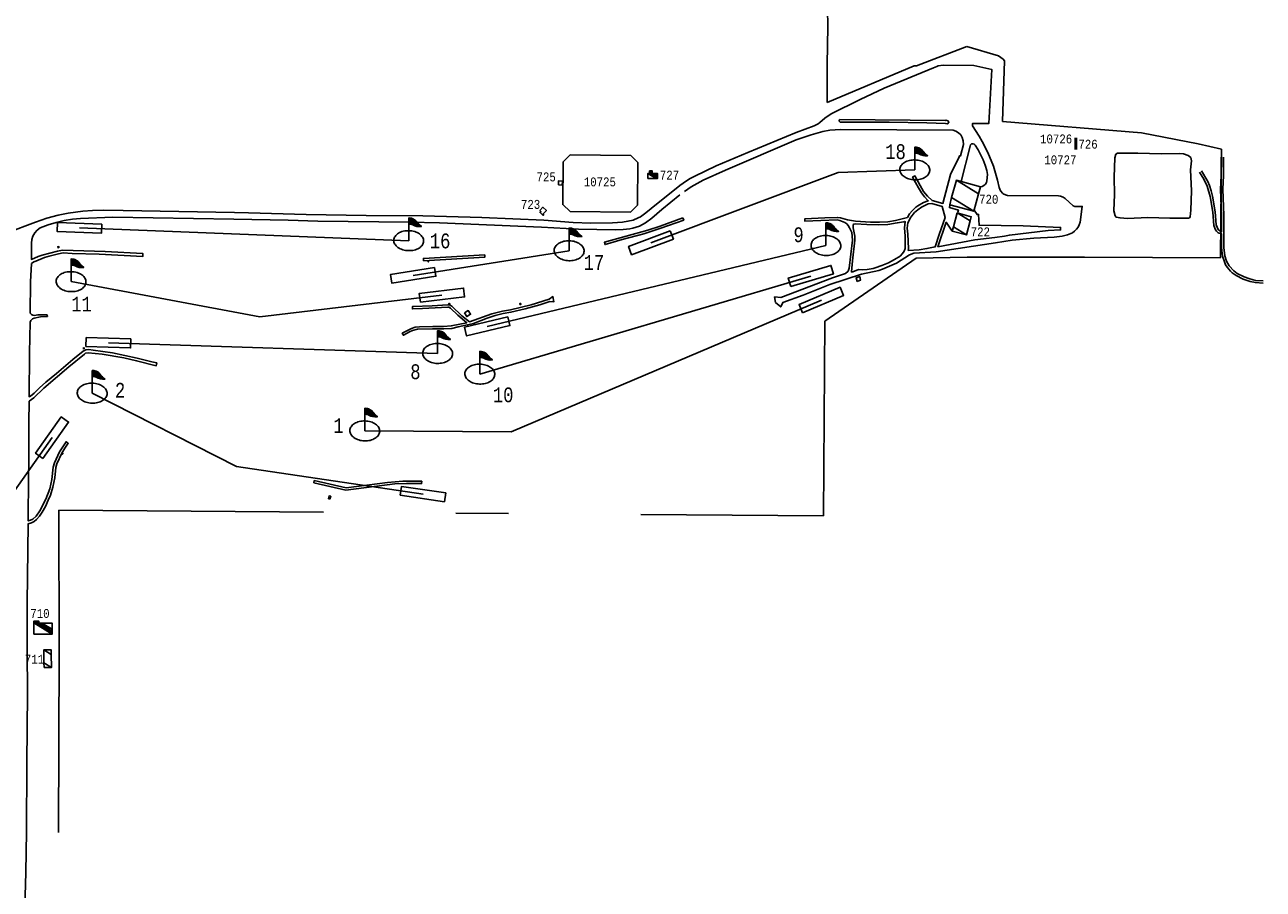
# Model space of a CAD drawing. Extents: x -0.5 to 41.9, y -0.5 to 29.8.
# Tile 107 of 128: x 14.5 to 16.8, y 4.9 to 6.5. Entities that reach past the tile are written whole.
import ezdxf
from ezdxf.enums import TextEntityAlignment as Align

# ---------------------------------------------------------------- set-up
doc = ezdxf.new("R2010")
doc.units = 0
doc.header["$MEASUREMENT"] = 0
doc.linetypes.add('DASHDOT', pattern=[1, 0.5, -0.25, 0, -0.25])
for name, color, linetype in [('11', 2, 'CONTINUOUS'), ('21', 5, 'CONTINUOUS'), ('23', 1, 'CONTINUOUS'), ('31', 2, 'DASHDOT'), ('44', 1, 'CONTINUOUS'), ('45', 2, 'CONTINUOUS')]:
    doc.layers.add(name, color=color, linetype=linetype)
doc.styles.add('MONOTXT', font='MONOTXT', dxfattribs={"height": 0.2})

# ---------------------------------------------------------------- blocks, each defined once
blk = doc.blocks.new('TEEBOX')
at = {"layer": '45', "color": 0, "linetype": 'Continuous'}
blk.add_lwpolyline([(-75, -15), (75, -15), (75, 15), (-75, 15)], close=True, dxfattribs=at)

msp = doc.modelspace()

# ---------------------------------------------------------------- linework, layer by layer
at = {"layer": '11'}
for points in [[(15.6917, 6.2231), (15.6976, 6.2274), (15.7095, 6.2353), (15.7196, 6.2407), (15.7598, 6.2598), (15.8198, 6.2854), (15.9114, 6.3229), (15.9455, 6.3354), (15.9525, 6.3393), (15.9559, 6.3417), (15.9651, 6.3503), (15.9774, 6.3581), (16.0322, 6.3853), (16.0778, 6.4071), (16.1708, 6.4455), (16.1768, 6.4475), (16.1793, 6.4488), (16.189, 6.4502), (16.2471, 6.4495), (16.281, 6.4419), (16.2752, 6.3399), (16.2442, 6.3397), (16.2442, 6.3359), (16.257, 6.3161), (16.2629, 6.3058), (16.2736, 6.2849), (16.284, 6.2593), (16.2918, 6.2326), (16.2947, 6.2191), (16.2972, 6.2128), (16.3019, 6.2077), (16.3039, 6.2063), (16.3084, 6.2045), (16.3107, 6.2041), (16.4068, 6.2032), (16.4106, 6.2027), (16.416, 6.2005), (16.4194, 6.1982), (16.4344, 6.1845), (16.4378, 6.1834), (16.4461, 6.1829), (16.4519, 6.1834), (16.4477, 6.1538), (16.4461, 6.1486), (16.4439, 6.1439), (16.4409, 6.1401), (16.4373, 6.1365), (16.4333, 6.1335), (16.4241, 6.1295), (16.414, 6.1273), (16.3989, 6.1252), (16.3603, 6.123), (16.3194, 6.1194), (16.2876, 6.1142), (16.1757, 6.0976), (16.1337, 6.0949), (16.1252, 6.092), (16.1007, 6.0763), (16.0879, 6.0702), (16.0744, 6.0646), (16.0673, 6.0624), (16.0349, 6.0552), (15.9747, 6.0354), (15.9242, 6.0156), (15.886, 6.0017), (15.882, 5.9934), (15.8725, 6.0017), (15.8705, 6.0121), (15.8822, 6.0109), (15.9799, 6.048), (16.0045, 6.0566), (16.0093, 6.061), (16.0113, 6.0663), (16.0178, 6.1196), (16.0163, 6.1342), (16.0122, 6.143), (16.0098, 6.147), (16.0068, 6.1504), (16.003, 6.1531), (15.9938, 6.1567), (15.9889, 6.1578), (15.9579, 6.1569), (15.9278, 6.1551), (15.9273, 6.1596), (15.9655, 6.1618), (15.9895, 6.1625), (15.9947, 6.1616), (16.0082, 6.1578), (16.0232, 6.1556), (16.0515, 6.1538), (16.0686, 6.1535), (16.0843, 6.1544), (16.0991, 6.1567), (16.1214, 6.1625), (16.1256, 6.169), (16.1306, 6.1751), (16.1375, 6.1816), (16.1411, 6.1843), (16.1521, 6.1904), (16.1609, 6.194), (16.1535, 6.2016)], [(15.994, 6.3478), (15.9929, 6.3469), (15.9925, 6.3458), (15.9927, 6.3446), (15.9945, 6.3428), (16.0872, 6.3426), (16.158, 6.341), (16.1932, 6.3397), (16.1966, 6.3393), (16.198, 6.3399), (16.1997, 6.3426), (16.198, 6.3451), (16.1948, 6.346), (16.1932, 6.3455), (15.994, 6.3478)], [(16.1535, 6.2016), (16.1479, 6.209), (16.1423, 6.2182), (16.1313, 6.2386), (16.1357, 6.2409), (16.1521, 6.2117), (16.1595, 6.2025), (16.1681, 6.1944), (16.1885, 6.189), (16.2029, 6.2434), (16.2121, 6.2633), (16.2188, 6.2752), (16.22, 6.2791), (16.222, 6.2788), (16.2271, 6.3004), (16.2269, 6.3071), (16.2251, 6.3137), (16.2222, 6.3186), (16.2182, 6.3226), (16.2132, 6.3256), (16.2078, 6.3271), (15.9947, 6.3289), (15.9747, 6.3271), (15.9619, 6.3247), (15.9397, 6.3186), (15.9206, 6.3125), (15.9114, 6.3092), (15.778, 6.2521), (15.7356, 6.2326), (15.7129, 6.22), (15.7001, 6.2115)], [(16.2227, 6.2303), (16.2399, 6.297), (16.2408, 6.2995), (16.2426, 6.3013), (16.2453, 6.3017), (16.2478, 6.3011), (16.2496, 6.2993), (16.2552, 6.2903), (16.2646, 6.2712), (16.2682, 6.2613), (16.2714, 6.251), (16.2725, 6.2434), (16.2718, 6.2317), (16.2707, 6.2283), (16.2687, 6.2254), (16.266, 6.2229), (16.2629, 6.2211), (16.2595, 6.2202)], [(16.7142, 6.2761), (16.7142, 6.2418), (16.7129, 6.2155), (16.7147, 6.1659), (16.7149, 6.1358), (16.7118, 6.1369), (16.7084, 6.1396), (16.7048, 6.1486), (16.7028, 6.1731), (16.6978, 6.2027), (16.6954, 6.213), (16.692, 6.2229), (16.6889, 6.2301), (16.677, 6.2508)], [(16.7187, 6.2761), (16.7187, 6.2416), (16.7174, 6.2157), (16.7192, 6.1659), (16.7196, 6.1059), (16.7214, 6.09), (16.7243, 6.0799), (16.7291, 6.0709), (16.738, 6.0615), (16.7448, 6.0567), (16.7578, 6.0502), (16.7663, 6.0469), (16.7749, 6.0444), (16.7796, 6.0435), (16.7937, 6.0428)], [(16.6731, 6.2483), (16.6812, 6.2351), (16.688, 6.2214), (16.6936, 6.2018), (16.6983, 6.1726), (16.7005, 6.1472), (16.7037, 6.1389), (16.7053, 6.1362), (16.7089, 6.1333), (16.7149, 6.1313), (16.7151, 6.1055), (16.7169, 6.0891), (16.7203, 6.0783), (16.7225, 6.0731), (16.7255, 6.0684), (16.732, 6.0608), (16.7353, 6.0579), (16.7425, 6.0529), (16.756, 6.046), (16.7693, 6.0412), (16.7789, 6.0392), (16.7937, 6.0383)], [(14.8485, 6.1589), (14.9511, 6.1571), (15.0077, 6.1556), (15.1802, 6.1535), (15.2375, 6.152), (15.4299, 6.1441), (15.5, 6.1403), (15.5692, 6.1387), (15.5842, 6.1394), (15.5968, 6.1407), (15.6028, 6.1419), (15.615, 6.1459), (15.6266, 6.1522), (15.6388, 6.1609), (15.6576, 6.1776), (15.6916, 6.2049)], [(15.6917, 6.2231), (15.637, 6.1796), (15.6273, 6.171), (15.617, 6.1636), (15.6127, 6.1614), (15.6033, 6.1576), (15.5934, 6.1551), (15.5831, 6.1535), (15.5642, 6.1522), (15.5233, 6.1515), (15.4899, 6.1531), (15.4342, 6.1573), (15.3172, 6.1623), (15.2058, 6.1652), (15.0989, 6.1663), (14.9855, 6.1681), (14.8764, 6.171), (14.8497, 6.1716)], [(16.1227, 6.0999), (16.1232, 6.1037), (16.1223, 6.1311), (16.1211, 6.1421), (16.1225, 6.1524), (16.1281, 6.1627), (16.1346, 6.1715), (16.1409, 6.1771), (16.1479, 6.1818), (16.1604, 6.1881), (16.1676, 6.1888), (16.1874, 6.1834), (16.193, 6.1625), (16.1816, 6.1304), (16.1739, 6.107), (16.1584, 6.1035), (16.1434, 6.1014), (16.1227, 6.0999)], [(16.2166, 6.1725), (16.2178, 6.1762), (16.2007, 6.1811), (16.2013, 6.1859)], [(14.0073, 6.009), (14.2979, 6.0949), (14.4205, 6.1331), (14.4741, 6.1535), (14.4953, 6.1609), (14.5166, 6.167), (14.5355, 6.1704), (14.5635, 6.174), (14.5819, 6.1753), (14.6033, 6.176), (14.6397, 6.1758), (14.8497, 6.1716)], [(14.4629, 5.9064), (14.4636, 5.9642), (14.4652, 5.9674), (14.4681, 5.9707), (14.4715, 5.9723), (14.4836, 5.9745), (14.4964, 5.9752), (14.4968, 5.9759), (14.4959, 5.9768), (14.4957, 5.9784), (14.4786, 5.9781), (14.4719, 5.9772), (14.469, 5.9775), (14.4663, 5.979), (14.4638, 5.9815), (14.4643, 6.041), (14.4663, 6.0752), (14.471, 6.0783), (14.4746, 6.0801), (14.4908, 6.0866), (14.4995, 6.0893), (14.5175, 6.0938), (14.5265, 6.0954), (14.5431, 6.0945), (14.5943, 6.0933), (14.6769, 6.0889), (14.6769, 6.094), (14.6055, 6.0978), (14.5249, 6.1003), (14.5155, 6.099), (14.4863, 6.0913), (14.4789, 6.0889), (14.4663, 6.0832), (14.4663, 6.1138), (14.4672, 6.1207), (14.4692, 6.1273), (14.4728, 6.1333), (14.4773, 6.1385), (14.4829, 6.1428), (14.4977, 6.1484), (14.5128, 6.1529), (14.528, 6.1565), (14.5438, 6.1591), (14.5593, 6.1607), (14.6201, 6.1632), (14.8485, 6.1589)], [(15.6972, 6.1618), (15.6987, 6.1576), (15.6558, 6.1419), (15.6237, 6.1317), (15.5824, 6.1205), (15.5503, 6.1111), (15.5489, 6.1154), (15.6307, 6.1385), (15.6543, 6.1461), (15.6972, 6.1618)], [(16.0603, 6.0673), (16.0567, 6.0662), (16.0457, 6.0642), (16.0374, 6.0637), (16.0291, 6.0639), (16.0181, 6.0597), (16.0156, 6.0594), (16.0174, 6.0803), (16.0223, 6.1196), (16.0219, 6.1268), (16.0187, 6.143), (16.019, 6.1488), (16.0201, 6.1499), (16.0228, 6.1506), (16.045, 6.149), (16.0673, 6.1484), (16.0843, 6.1493), (16.1023, 6.152), (16.1144, 6.1544), (16.1162, 6.1547), (16.1173, 6.1542), (16.1158, 6.1428), (16.1169, 6.1268), (16.1173, 6.1082), (16.1169, 6.1035), (16.1155, 6.099), (16.1124, 6.094), (16.1079, 6.0895), (16.0971, 6.0828), (16.0857, 6.0767), (16.0733, 6.0716), (16.0603, 6.0673)], [(16.2476, 6.1764), (16.253, 6.1679), (16.2559, 6.1681), (16.2568, 6.1477), (16.3399, 6.1466), (16.4108, 6.1436), (16.4109, 6.1389), (16.3876, 6.1377), (16.3143, 6.1291), (16.3051, 6.1273), (16.2864, 6.1246), (16.2489, 6.1203), (16.1791, 6.107), (16.1948, 6.1535), (16.2063, 6.1365)], [(15.3228, 6.0915), (15.3228, 6.0871), (15.2071, 6.0805), (15.2069, 6.085), (15.3228, 6.0915)], [(15.2943, 5.9649), (15.336, 5.9802), (15.3565, 5.9851), (15.3713, 5.9876), (15.4108, 5.9975), (15.4445, 6.0078), (15.4515, 6.0129), (15.4535, 6.0031), (15.4459, 6.0035), (15.427, 5.9975), (15.3989, 5.9898), (15.3724, 5.9833), (15.3574, 5.9806), (15.3426, 5.9772), (15.3273, 5.9723), (15.3017, 5.962), (15.2905, 5.9593), (15.2729, 5.9559), (15.2606, 5.9528), (15.2453, 5.9519), (15.2244, 5.9521), (15.1959, 5.951), (15.1865, 5.9487), (15.1809, 5.9463), (15.1692, 5.9397), (15.1669, 5.9436), (15.1728, 5.9469), (15.1847, 5.9528), (15.1912, 5.9548), (15.1995, 5.9559), (15.2247, 5.9566), (15.2451, 5.9564), (15.2595, 5.9573), (15.2887, 5.9635), (15.272, 5.9775), (15.2581, 5.9907), (15.2548, 5.9927), (15.253, 5.993), (15.2051, 5.99), (15.186, 5.9896), (15.186, 5.9939), (15.2235, 5.9954), (15.253, 5.9975), (15.2561, 5.997), (15.2606, 5.9945), (15.2797, 5.9766), (15.2943, 5.9649)], [(14.4629, 5.9064), (14.462, 5.8234), (14.4647, 5.8248), (14.4715, 5.8301), (14.4816, 5.8403), (14.4932, 5.8508), (14.5139, 5.8672), (14.5444, 5.8937), (14.564, 5.9094), (14.5694, 5.9121), (14.5745, 5.9126), (14.5831, 5.9117), (14.6192, 5.9063), (14.6662, 5.8964), (14.694, 5.8894), (14.703, 5.8876), (14.7021, 5.882), (14.665, 5.8915), (14.6406, 5.8968), (14.5999, 5.9043), (14.5736, 5.9065), (14.5687, 5.9056), (14.5664, 5.9043), (14.537, 5.8802), (14.4896, 5.84), (14.4706, 5.8212), (14.462, 5.8149), (14.4618, 5.8081), (14.4616, 5.781), (14.4613, 5.7538), (14.4611, 5.7268), (14.4611, 5.6997), (14.4609, 5.6723), (14.4607, 5.6449), (14.4604, 5.6175), (14.4602, 5.5901), (14.4602, 5.5887), (14.4647, 5.5899), (14.4688, 5.5919), (14.475, 5.5977), (14.4822, 5.6078), (14.4937, 5.6298), (14.5009, 5.6494), (14.5049, 5.6669), (14.5072, 5.6907), (14.5099, 5.6986), (14.5195, 5.7194), (14.5319, 5.7385), (14.5359, 5.7356), (14.5296, 5.7264), (14.524, 5.717), (14.5146, 5.6968), (14.5121, 5.6896), (14.5103, 5.67), (14.5069, 5.6523), (14.5022, 5.6377), (14.4982, 5.6278), (14.4926, 5.6161), (14.4865, 5.6051), (14.4816, 5.5979), (14.4759, 5.5912), (14.4715, 5.5878), (14.4667, 5.5851), (14.4602, 5.5833), (14.4584, 5.4342), (14.458, 5.345)], [(15.2042, 5.6642), (15.2036, 5.6593), (15.175, 5.6597), (15.1528, 5.6586), (15.0603, 5.6471), (14.9999, 5.661), (15.0008, 5.6651), (15.0612, 5.6514), (15.1391, 5.6615), (15.1683, 5.664), (15.175, 5.6642), (15.1887, 5.6637), (15.2042, 5.6642)], [(14.458, 5.345), (14.4586, 5.2627), (14.4573, 5.1311), (14.4569, 5.0008), (14.4555, 4.924), (14.4542, 4.8804), (14.4544, 4.7838)]]:
    msp.add_lwpolyline(points, dxfattribs=at)
at = {"layer": '21'}
for points in [[(15.462, 6.2238), (15.4623, 6.2317), (15.4697, 6.2312), (15.4692, 6.2234), (15.462, 6.2238)], [(15.427, 6.1755), (15.4328, 6.1818), (15.4394, 6.1758), (15.4328, 6.1688), (15.4342, 6.1675), (15.4333, 6.1663), (15.4274, 6.1717), (15.429, 6.1735), (15.427, 6.1755)], [(14.5159, 6.1055), (14.5161, 6.1075), (14.5182, 6.107), (14.5179, 6.1052), (14.5159, 6.1055)], [(15.2168, 6.0812), (15.2168, 6.0787), (15.2157, 6.0787), (15.2157, 6.081)], [(16.0264, 6.0412), (16.0244, 6.0482), (16.0315, 6.0505), (16.0331, 6.0439), (16.0264, 6.0412)], [(15.2548, 5.9981), (15.2548, 5.9995), (15.2565, 5.9995), (15.2568, 5.9981), (15.2548, 5.9981)], [(15.389, 5.9977), (15.3888, 5.9995), (15.3908, 5.9995), (15.3911, 5.9981), (15.389, 5.9977)], [(15.2846, 5.9822), (15.2918, 5.9865), (15.2961, 5.9793), (15.2889, 5.975), (15.2846, 5.9822)], [(14.5646, 5.9162), (14.5662, 5.9159), (14.5658, 5.9141), (14.5642, 5.9144), (14.5646, 5.9162)], [(14.5249, 5.7174), (14.526, 5.7165), (14.5247, 5.7149), (14.5238, 5.7156)], [(15.0279, 5.6307), (15.0288, 5.6359), (15.0318, 5.6354), (15.0306, 5.6303), (15.0279, 5.6307)]]:
    msp.add_lwpolyline(points, dxfattribs=at)
for points in [[(16.4428, 6.3022), (16.4366, 6.3022), (16.4428, 6.3133), (16.4366, 6.3133)], [(16.4366, 6.2905), (16.4366, 6.3022), (16.4428, 6.2905), (16.4428, 6.3022)], [(16.4428, 6.3022), (16.4366, 6.3022), (16.4428, 6.3022), (16.4366, 6.3022)]]:
    msp.add_solid(points, dxfattribs=at)
at = {"layer": '31'}
msp.add_lwpolyline([(14.5103, 4.3403), (14.5177, 5.0001), (14.5186, 5.3421), (14.5179, 5.6089), (15.9628, 5.5986), (15.9651, 5.9665), (16.1382, 6.0853), (16.2346, 6.0873), (16.4562, 6.0875), (16.7127, 6.0862), (16.7149, 6.2914), (16.6709, 6.3015), (16.564, 6.3226), (16.301, 6.3437), (16.3051, 6.4585), (16.3022, 6.4616), (16.2934, 6.4682), (16.2337, 6.4854), (16.1389, 6.4493), (16.1342, 6.4488), (15.9698, 6.3797), (15.9696, 6.4518), (15.9711, 6.5236), (15.9707, 6.5564)], dxfattribs=at)
at = {"layer": '44'}
for points in [[(15.471, 6.2676), (15.4703, 6.1868), (15.4843, 6.1735), (15.5981, 6.1724), (15.6114, 6.1854), (15.612, 6.2663), (15.5986, 6.2793), (15.4843, 6.2806), (15.471, 6.2676)], [(16.5132, 6.2748), (16.5121, 6.2386), (16.5128, 6.2056), (16.5117, 6.1749), (16.5139, 6.1654), (16.5157, 6.163), (16.5234, 6.1614), (16.5371, 6.1607), (16.5755, 6.1621), (16.617, 6.1609), (16.6523, 6.1612), (16.6543, 6.1618), (16.6554, 6.1639), (16.657, 6.1764), (16.6581, 6.2126), (16.6563, 6.2526), (16.6581, 6.2694), (16.657, 6.2755), (16.652, 6.2797), (16.6431, 6.2824), (16.6354, 6.2836), (16.6008, 6.2829), (16.5566, 6.284), (16.5182, 6.2838), (16.5153, 6.282), (16.5132, 6.2748)]]:
    msp.add_lwpolyline(points, dxfattribs=at)
at = {"layer": '45'}
for p, q in [((16.1354, 6.2523), (16.1354, 6.2834)), ((16.1354, 6.2523), (15.9908, 6.2472)), ((15.9908, 6.2472), (15.6369, 6.1147)), ((15.1791, 6.1185), (14.5571, 6.1428)), ((15.1791, 6.1185), (15.1791, 6.1496)), ((15.9675, 6.1094), (15.9675, 6.1405)), ((15.9675, 6.1094), (15.3275, 5.9565)), ((15.4823, 6.0995), (15.4823, 6.1306)), ((15.4823, 6.0995), (15.1877, 6.053)), ((14.5412, 6.0411), (14.5412, 6.0721)), ((14.5412, 6.0411), (14.8979, 5.9746)), ((15.3134, 5.8663), (15.939, 6.0517)), ((14.8979, 5.9746), (15.242, 6.0155)), ((15.373, 5.7573), (15.9589, 6.0063)), ((15.2338, 5.9053), (14.6117, 5.9257)), ((15.2338, 5.9053), (15.2338, 5.9364)), ((15.3134, 5.8663), (15.3134, 5.8974)), ((14.5811, 5.8303), (14.5811, 5.8613)), ((14.5811, 5.8303), (14.8536, 5.6917)), ((15.0961, 5.7589), (15.0961, 5.7899)), ((15.0961, 5.7589), (15.373, 5.7573)), ((14.344, 5.5185), (14.5053, 5.7462)), ((14.8536, 5.6917), (15.2062, 5.6395))]:
    msp.add_line(p, q, dxfattribs=at)
for points in [[(16.1636, 6.2514, 0.072473), (16.1632, 6.2551, 0.066504), (16.1617, 6.2587, 0.057682), (16.1592, 6.2621, 0.049125), (16.1558, 6.265, 0.042306), (16.1516, 6.2675, 0.037487), (16.1467, 6.2694, 0.034477), (16.1415, 6.2706, 0.03304), (16.136, 6.2712, 0.03304), (16.1305, 6.271, 0.034477), (16.1251, 6.2701, 0.037487), (16.1202, 6.2685, 0.042306), (16.1159, 6.2663, 0.049125), (16.1123, 6.2635, 0.057682), (16.1095, 6.2604, 0.066504), (16.1078, 6.2569, 0.072473), (16.1072, 6.2532, 0.072473), (16.1076, 6.2495, 0.066504), (16.1091, 6.2459, 0.057682), (16.1116, 6.2426, 0.049125), (16.115, 6.2396, 0.042306), (16.1192, 6.2371, 0.037487), (16.124, 6.2352, 0.034477), (16.1293, 6.234, 0.03304), (16.1348, 6.2335, 0.03304), (16.1403, 6.2337, 0.034477), (16.1456, 6.2346, 0.037487), (16.1506, 6.2362, 0.042306), (16.1549, 6.2384, 0.049125), (16.1585, 6.2411, 0.057682), (16.1612, 6.2443, 0.066504), (16.1629, 6.2478, 0.072473)], [(15.2073, 6.1177, 0.072473), (15.2069, 6.1213, 0.066504), (15.2054, 6.1249, 0.057682), (15.2029, 6.1283, 0.049125), (15.1995, 6.1312, 0.042306), (15.1953, 6.1337, 0.037487), (15.1905, 6.1356, 0.034477), (15.1852, 6.1369, 0.03304), (15.1797, 6.1374, 0.03304), (15.1742, 6.1372, 0.034477), (15.1689, 6.1363, 0.037487), (15.1639, 6.1347, 0.042306), (15.1596, 6.1325, 0.049125), (15.156, 6.1298, 0.057682), (15.1533, 6.1266, 0.066504), (15.1516, 6.1231, 0.072473), (15.1509, 6.1194, 0.072473), (15.1513, 6.1157, 0.066504), (15.1528, 6.1122, 0.057682), (15.1553, 6.1088, 0.049125), (15.1588, 6.1058, 0.042306), (15.163, 6.1034, 0.037487), (15.1678, 6.1015, 0.034477), (15.173, 6.1002, 0.03304), (15.1785, 6.0997, 0.03304), (15.184, 6.0999, 0.034477), (15.1894, 6.1008, 0.037487), (15.1943, 6.1024, 0.042306), (15.1987, 6.1046, 0.049125), (15.2023, 6.1073, 0.057682), (15.205, 6.1105, 0.066504), (15.2067, 6.114, 0.072473)], [(15.5105, 6.0986, 0.072473), (15.5101, 6.1023, 0.066504), (15.5086, 6.1059, 0.057682), (15.5061, 6.1092, 0.049125), (15.5027, 6.1122, 0.042306), (15.4985, 6.1147, 0.037487), (15.4936, 6.1166, 0.034477), (15.4884, 6.1178, 0.03304), (15.4829, 6.1184, 0.03304), (15.4774, 6.1182, 0.034477), (15.472, 6.1173, 0.037487), (15.4671, 6.1157, 0.042306), (15.4628, 6.1135, 0.049125), (15.4592, 6.1107, 0.057682), (15.4565, 6.1076, 0.066504), (15.4547, 6.1041, 0.072473), (15.4541, 6.1004, 0.072473), (15.4545, 6.0967, 0.066504), (15.456, 6.0931, 0.057682), (15.4585, 6.0898, 0.049125), (15.4619, 6.0868, 0.042306), (15.4661, 6.0843, 0.037487), (15.4709, 6.0824, 0.034477), (15.4762, 6.0812, 0.03304), (15.4817, 6.0807, 0.03304), (15.4872, 6.0808, 0.034477), (15.4925, 6.0818, 0.037487), (15.4975, 6.0833, 0.042306), (15.5018, 6.0856, 0.049125), (15.5054, 6.0883, 0.057682), (15.5081, 6.0915, 0.066504), (15.5099, 6.095, 0.072473)], [(15.9957, 6.1085, 0.072473), (15.9953, 6.1122, 0.066504), (15.9938, 6.1158, 0.057682), (15.9913, 6.1192, 0.049125), (15.9878, 6.1221, 0.042306), (15.9836, 6.1246, 0.037487), (15.9788, 6.1265, 0.034477), (15.9736, 6.1277, 0.03304), (15.9681, 6.1283, 0.03304), (15.9626, 6.1281, 0.034477), (15.9572, 6.1272, 0.037487), (15.9523, 6.1256, 0.042306), (15.9479, 6.1234, 0.049125), (15.9443, 6.1206, 0.057682), (15.9416, 6.1175, 0.066504), (15.9399, 6.114, 0.072473), (15.9393, 6.1103, 0.072473), (15.9397, 6.1066, 0.066504), (15.9412, 6.103, 0.057682), (15.9437, 6.0997, 0.049125), (15.9471, 6.0967, 0.042306), (15.9513, 6.0943, 0.037487), (15.9561, 6.0924, 0.034477), (15.9614, 6.0911, 0.03304), (15.9669, 6.0906, 0.03304), (15.9724, 6.0908, 0.034477), (15.9777, 6.0917, 0.037487), (15.9827, 6.0933, 0.042306), (15.987, 6.0955, 0.049125), (15.9906, 6.0982, 0.057682), (15.9933, 6.1014, 0.066504), (15.995, 6.1049, 0.072473)], [(14.5694, 6.0402, 0.072473), (14.569, 6.0439, 0.066504), (14.5675, 6.0474, 0.057682), (14.565, 6.0508, 0.049125), (14.5615, 6.0538, 0.042306), (14.5573, 6.0562, 0.037487), (14.5525, 6.0581, 0.034477), (14.5473, 6.0594, 0.03304), (14.5418, 6.0599, 0.03304), (14.5362, 6.0597, 0.034477), (14.5309, 6.0588, 0.037487), (14.526, 6.0572, 0.042306), (14.5216, 6.055, 0.049125), (14.518, 6.0523, 0.057682), (14.5153, 6.0491, 0.066504), (14.5136, 6.0456, 0.072473), (14.5129, 6.0419, 0.072473), (14.5134, 6.0383, 0.066504), (14.5149, 6.0347, 0.057682), (14.5174, 6.0313, 0.049125), (14.5208, 6.0284, 0.042306), (14.525, 6.0259, 0.037487), (14.5298, 6.024, 0.034477), (14.5351, 6.0227, 0.03304), (14.5406, 6.0222, 0.03304), (14.5461, 6.0224, 0.034477), (14.5514, 6.0233, 0.037487), (14.5563, 6.0249, 0.042306), (14.5607, 6.0271, 0.049125), (14.5643, 6.0298, 0.057682), (14.567, 6.033, 0.066504), (14.5687, 6.0365, 0.072473)], [(15.262, 5.9044, 0.072473), (15.2616, 5.9081, 0.066504), (15.2601, 5.9117, 0.057682), (15.2576, 5.9151, 0.049125), (15.2542, 5.918, 0.042306), (15.25, 5.9205, 0.037487), (15.2452, 5.9224, 0.034477), (15.2399, 5.9236, 0.03304), (15.2344, 5.9242, 0.03304), (15.2289, 5.924, 0.034477), (15.2236, 5.9231, 0.037487), (15.2186, 5.9215, 0.042306), (15.2143, 5.9193, 0.049125), (15.2107, 5.9165, 0.057682), (15.208, 5.9134, 0.066504), (15.2063, 5.9099, 0.072473), (15.2056, 5.9062, 0.072473), (15.206, 5.9025, 0.066504), (15.2075, 5.8989, 0.057682), (15.21, 5.8956, 0.049125), (15.2134, 5.8926, 0.042306), (15.2176, 5.8902, 0.037487), (15.2225, 5.8883, 0.034477), (15.2277, 5.887, 0.03304), (15.2332, 5.8865, 0.03304), (15.2387, 5.8867, 0.034477), (15.2441, 5.8876, 0.037487), (15.249, 5.8892, 0.042306), (15.2533, 5.8914, 0.049125), (15.2569, 5.8941, 0.057682), (15.2597, 5.8973, 0.066504), (15.2614, 5.9008, 0.072473)], [(15.3417, 5.8654, 0.072473), (15.3412, 5.8691, 0.066504), (15.3397, 5.8727, 0.057682), (15.3372, 5.876, 0.049125), (15.3338, 5.879, 0.042306), (15.3296, 5.8815, 0.037487), (15.3248, 5.8834, 0.034477), (15.3195, 5.8846, 0.03304), (15.314, 5.8851, 0.03304), (15.3085, 5.885, 0.034477), (15.3032, 5.884, 0.037487), (15.2983, 5.8825, 0.042306), (15.2939, 5.8803, 0.049125), (15.2903, 5.8775, 0.057682), (15.2876, 5.8743, 0.066504), (15.2859, 5.8708, 0.072473), (15.2852, 5.8672, 0.072473), (15.2857, 5.8635, 0.066504), (15.2871, 5.8599, 0.057682), (15.2896, 5.8566, 0.049125), (15.2931, 5.8536, 0.042306), (15.2973, 5.8511, 0.037487), (15.3021, 5.8492, 0.034477), (15.3074, 5.848, 0.03304), (15.3128, 5.8474, 0.03304), (15.3184, 5.8476, 0.034477), (15.3237, 5.8485, 0.037487), (15.3286, 5.8501, 0.042306), (15.333, 5.8523, 0.049125), (15.3366, 5.8551, 0.057682), (15.3393, 5.8583, 0.066504), (15.341, 5.8617, 0.072473)], [(14.6093, 5.8294, 0.072473), (14.6089, 5.8331, 0.066504), (14.6074, 5.8367, 0.057682), (14.6049, 5.84, 0.049125), (14.6015, 5.843, 0.042306), (14.5973, 5.8455, 0.037487), (14.5924, 5.8473, 0.034477), (14.5872, 5.8486, 0.03304), (14.5817, 5.8491, 0.03304), (14.5762, 5.8489, 0.034477), (14.5709, 5.848, 0.037487), (14.5659, 5.8464, 0.042306), (14.5616, 5.8442, 0.049125), (14.558, 5.8415, 0.057682), (14.5553, 5.8383, 0.066504), (14.5535, 5.8348, 0.072473), (14.5529, 5.8312, 0.072473), (14.5533, 5.8275, 0.066504), (14.5548, 5.8239, 0.057682), (14.5573, 5.8205, 0.049125), (14.5607, 5.8176, 0.042306), (14.5649, 5.8151, 0.037487), (14.5697, 5.8132, 0.034477), (14.575, 5.812, 0.03304), (14.5805, 5.8114, 0.03304), (14.586, 5.8116, 0.034477), (14.5913, 5.8125, 0.037487), (14.5963, 5.8141, 0.042306), (14.6006, 5.8163, 0.049125), (14.6042, 5.8191, 0.057682), (14.6069, 5.8222, 0.066504), (14.6087, 5.8257, 0.072473)], [(15.1243, 5.758, 0.072473), (15.1239, 5.7617, 0.066504), (15.1224, 5.7653, 0.057682), (15.1199, 5.7686, 0.049125), (15.1165, 5.7716, 0.042306), (15.1123, 5.7741, 0.037487), (15.1074, 5.776, 0.034477), (15.1022, 5.7772, 0.03304), (15.0967, 5.7777, 0.03304), (15.0912, 5.7775, 0.034477), (15.0858, 5.7766, 0.037487), (15.0809, 5.775, 0.042306), (15.0766, 5.7728, 0.049125), (15.073, 5.7701, 0.057682), (15.0702, 5.7669, 0.066504), (15.0685, 5.7634, 0.072473), (15.0679, 5.7598, 0.072473), (15.0683, 5.7561, 0.066504), (15.0698, 5.7525, 0.057682), (15.0723, 5.7491, 0.049125), (15.0757, 5.7462, 0.042306), (15.0799, 5.7437, 0.037487), (15.0847, 5.7418, 0.034477), (15.09, 5.7406, 0.03304), (15.0955, 5.74, 0.03304), (15.101, 5.7402, 0.034477), (15.1063, 5.7411, 0.037487), (15.1113, 5.7427, 0.042306), (15.1156, 5.7449, 0.049125), (15.1192, 5.7477, 0.057682), (15.1219, 5.7508, 0.066504), (15.1236, 5.7543, 0.072473)]]:
    msp.add_lwpolyline(points, format="xyb", close=True, dxfattribs=at)

# ---------------------------------------------------------------- block references
at = {"layer": '45', "zscale": 0.0005614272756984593}
for p, xscale, yscale, rotation in [((14.5571, 6.1428), 0.0005614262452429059, 0.0005614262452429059, 177.7633375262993), ((15.6369, 6.1147), 0.0005614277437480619, 0.0005614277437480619, 200.5263794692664), ((15.1877, 6.053), 0.0005614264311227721, 0.0005614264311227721, 188.9808379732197), ((15.939, 6.0517), 0.0005614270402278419, 0.0005614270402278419, 16.51177045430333), ((15.242, 6.0155), 0.0005614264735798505, 0.0005614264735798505, 6.775286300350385), ((15.9589, 6.0063), 0.0005614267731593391, 0.0005614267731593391, 23.02415990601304), ((15.3275, 5.9565), 0.0005614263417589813, 0.0005614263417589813, 193.4383144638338), ((14.6117, 5.9257), 0.0005614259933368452, 0.0005614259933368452, 178.1288284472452), ((14.5053, 5.7462), 0.0005614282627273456, 0.0005614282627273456, 54.67220364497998), ((15.2062, 5.6395), 0.0005614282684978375, 0.0005614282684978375, 351.5806065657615)]:
    msp.add_blockref('TEEBOX', p, dxfattribs=dict(at, xscale=xscale, yscale=yscale, rotation=rotation))

# ---------------------------------------------------------------- texts
at = {"layer": '23', "style": 'MONOTXT', "width": 0.833333}
for s, p in [('10726', (16.4024, 6.3108)), ('726', (16.4627, 6.3009)), ('10727', (16.4105, 6.2713)), ('725', (15.4389, 6.239)), ('727', (15.6719, 6.2426)), ('10725', (15.5403, 6.2296)), ('720', (16.2751, 6.1968)), ('723', (15.4094, 6.1871)), ('722', (16.2592, 6.1353)), ('710', (14.4824, 5.4139)), ('711', (14.4721, 5.3274))]:
    msp.add_text(s, height=0.01684, dxfattribs=at).set_placement(p, align=Align.MIDDLE)
at = {"layer": '45', "style": 'MONOTXT', "width": 0.800016}
for s, height, p in [('18', 0.02807, (16.099, 6.2868)), ('16', 0.02807, (15.2385, 6.1181)), ('9', 0.0281, (15.9158, 6.1297)), ('17', 0.02807, (15.5291, 6.0773)), ('11', 0.02807, (14.561, 5.9988)), ('8', 0.0281, (15.1919, 5.8708)), ('2', 0.0281, (14.6338, 5.8359)), ('10', 0.02807, (15.3576, 5.8271)), ('1', 0.0281, (15.0465, 5.7689))]:
    msp.add_text(s, height=height, dxfattribs=at).set_placement(p, align=Align.MIDDLE)

# ---------------------------------------------------------------- meshes
at = {"layer": '21'}
mesh = msp.add_polyface(dxfattribs=at)
corners = [(15.631, 6.2359), (15.631, 6.2359), (15.6464, 6.2359), (15.631, 6.2455), (15.649, 6.2359), (15.6336, 6.2455), (15.649, 6.2364), (15.6344, 6.2455), (15.649, 6.2396), (15.6394, 6.2455), (15.6344, 6.2486), (15.649, 6.2415), (15.6425, 6.2455), (15.6394, 6.2474), (15.6344, 6.2505), (15.649, 6.2446), (15.6476, 6.2455), (15.6394, 6.2505), (15.649, 6.2455)]
mesh.append_faces([[corners[k] for k in face] for face in [(0, 1, 2, 3), (3, 2, 4, 5), (5, 4, 6, 7), (7, 6, 8, 10), (10, 9, 13, 14), (9, 8, 11, 12), (14, 13, 17, 17), (12, 11, 15, 16), (16, 15, 18, 18)]], dxfattribs={"vtx0": -1, "vtx2": -1})
mesh = msp.add_polyface(dxfattribs=at)
corners = [(16.2013, 6.1865), (16.2469, 6.1742), (16.205, 6.2002), (16.2469, 6.1742), (16.2139, 6.2328), (16.2558, 6.2068), (16.2595, 6.2205)]
mesh.append_faces([[corners[k] for k in face] for face in [(0, 0, 1, 2), (2, 3, 5, 4), (4, 5, 6, 6)]], dxfattribs={"vtx0": -1, "vtx2": -1})
mesh = msp.add_polyface(dxfattribs=at)
corners = [(16.2063, 6.1365), (16.2063, 6.1365), (16.2084, 6.1444), (16.2328, 6.1293), (16.2157, 6.171), (16.24, 6.156), (16.2422, 6.1639)]
mesh.append_faces([[corners[k] for k in face] for face in [(0, 1, 3, 2), (2, 3, 5, 4), (4, 5, 6, 6)]], dxfattribs={"vtx0": -1, "vtx2": -1})
mesh = msp.add_polyface(dxfattribs=at)
corners = [(14.471, 5.3749), (14.5054, 5.3747), (14.471, 5.396), (14.5054, 5.3783), (14.471, 5.3996), (14.5054, 5.3801), (14.4738, 5.3996), (14.48, 5.3958), (14.5054, 5.3839), (14.48, 5.3996), (14.4861, 5.3958), (14.5054, 5.3958), (14.5054, 5.3958)]
mesh.append_faces([[corners[k] for k in face] for face in [(0, 0, 1, 2), (2, 1, 3, 4), (4, 3, 5, 6), (6, 7, 9, 9), (7, 5, 8, 10), (10, 8, 12, 11)]], dxfattribs={"vtx0": -1, "vtx2": -1})
mesh = msp.add_polyface(dxfattribs=at)
corners = [(14.4901, 5.3114), (14.4901, 5.3114), (14.49, 5.3203), (14.504, 5.3116), (14.4896, 5.3449), (14.5037, 5.3361), (14.5036, 5.3451)]
mesh.append_faces([[corners[k] for k in face] for face in [(0, 1, 3, 2), (2, 3, 5, 4), (4, 5, 6, 6)]], dxfattribs={"vtx0": -1, "vtx2": -1})
at = {"layer": '45'}
mesh = msp.add_polyface(dxfattribs=at)
corners = [(16.1354, 6.2834), (16.1354, 6.2834), (16.1354, 6.2834), (16.1354, 6.2834), (16.1354, 6.2849), (16.1373, 6.2837), (16.1354, 6.2861), (16.1393, 6.2837), (16.1354, 6.2868), (16.1412, 6.2832), (16.1354, 6.2871), (16.143, 6.2824), (16.1354, 6.2877), (16.1468, 6.2806), (16.1354, 6.289), (16.1509, 6.2794), (16.1354, 6.2911), (16.1552, 6.2789), (16.1354, 6.2939), (16.1594, 6.279), (16.1354, 6.2949), (16.155, 6.2827), (16.1354, 6.2951), (16.1546, 6.2832), (16.1376, 6.2951), (16.1518, 6.2863), (16.1382, 6.295), (16.1512, 6.2869), (16.1399, 6.2947), (16.1501, 6.2884), (16.1405, 6.2945), (16.1498, 6.2887), (16.1422, 6.294), (16.1485, 6.2901), (16.1427, 6.2938), (16.1482, 6.2904), (16.1443, 6.2931), (16.1466, 6.2917), (16.1464, 6.2919)]
mesh.append_faces([[corners[k] for k in face] for face in [(0, 1, 2, 3), (3, 2, 5, 4), (4, 5, 7, 6), (6, 7, 9, 8), (8, 9, 11, 10), (10, 11, 13, 12), (12, 13, 15, 14), (14, 15, 17, 16), (16, 17, 19, 18), (18, 19, 21, 20), (20, 21, 23, 22), (22, 23, 25, 24), (24, 25, 27, 26), (26, 27, 29, 28), (28, 29, 31, 30), (30, 31, 33, 32), (32, 33, 35, 34), (34, 35, 37, 36), (36, 37, 38, 38)]], dxfattribs={"vtx0": -1, "vtx2": -1})
mesh = msp.add_polyface(dxfattribs=at)
corners = [(15.1791, 6.1496), (15.1791, 6.1496), (15.1791, 6.1496), (15.1791, 6.1496), (15.1791, 6.1511), (15.1811, 6.1499), (15.1791, 6.1523), (15.183, 6.1499), (15.1791, 6.153), (15.185, 6.1494), (15.1791, 6.1533), (15.1867, 6.1486), (15.1791, 6.1539), (15.1906, 6.1468), (15.1791, 6.1553), (15.1947, 6.1456), (15.1791, 6.1574), (15.1989, 6.1451), (15.1791, 6.1601), (15.2031, 6.1453), (15.1791, 6.1611), (15.1988, 6.149), (15.1791, 6.1614), (15.1984, 6.1494), (15.1814, 6.1613), (15.1955, 6.1525), (15.182, 6.1612), (15.1949, 6.1532), (15.1837, 6.1609), (15.1938, 6.1546), (15.1842, 6.1608), (15.1936, 6.155), (15.1859, 6.1603), (15.1922, 6.1564), (15.1865, 6.16), (15.192, 6.1566), (15.1881, 6.1593), (15.1903, 6.1579), (15.1901, 6.1581)]
mesh.append_faces([[corners[k] for k in face] for face in [(0, 1, 2, 3), (3, 2, 5, 4), (4, 5, 7, 6), (6, 7, 9, 8), (8, 9, 11, 10), (10, 11, 13, 12), (12, 13, 15, 14), (14, 15, 17, 16), (16, 17, 19, 18), (18, 19, 21, 20), (20, 21, 23, 22), (22, 23, 25, 24), (24, 25, 27, 26), (26, 27, 29, 28), (28, 29, 31, 30), (30, 31, 33, 32), (32, 33, 35, 34), (34, 35, 37, 36), (36, 37, 38, 38)]], dxfattribs={"vtx0": -1, "vtx2": -1})
mesh = msp.add_polyface(dxfattribs=at)
corners = [(15.4823, 6.1306), (15.4823, 6.1306), (15.4823, 6.1306), (15.4823, 6.1306), (15.4823, 6.1321), (15.4842, 6.1309), (15.4823, 6.1333), (15.4862, 6.1308), (15.4823, 6.134), (15.4881, 6.1304), (15.4823, 6.1343), (15.4899, 6.1296), (15.4823, 6.1349), (15.4937, 6.1278), (15.4823, 6.1362), (15.4978, 6.1266), (15.4823, 6.1383), (15.5021, 6.1261), (15.4823, 6.1411), (15.5063, 6.1262), (15.4823, 6.1421), (15.502, 6.1299), (15.4823, 6.1423), (15.5015, 6.1304), (15.4845, 6.1422), (15.4987, 6.1335), (15.4852, 6.1422), (15.4981, 6.1341), (15.4868, 6.1419), (15.497, 6.1356), (15.4874, 6.1417), (15.4967, 6.1359), (15.4891, 6.1412), (15.4954, 6.1373), (15.4897, 6.141), (15.4951, 6.1376), (15.4913, 6.1403), (15.4935, 6.1389), (15.4933, 6.139)]
mesh.append_faces([[corners[k] for k in face] for face in [(0, 1, 2, 3), (3, 2, 5, 4), (4, 5, 7, 6), (6, 7, 9, 8), (8, 9, 11, 10), (10, 11, 13, 12), (12, 13, 15, 14), (14, 15, 17, 16), (16, 17, 19, 18), (18, 19, 21, 20), (20, 21, 23, 22), (22, 23, 25, 24), (24, 25, 27, 26), (26, 27, 29, 28), (28, 29, 31, 30), (30, 31, 33, 32), (32, 33, 35, 34), (34, 35, 37, 36), (36, 37, 38, 38)]], dxfattribs={"vtx0": -1, "vtx2": -1})
mesh = msp.add_polyface(dxfattribs=at)
corners = [(15.9675, 6.1405), (15.9675, 6.1405), (15.9675, 6.1405), (15.9675, 6.1405), (15.9675, 6.142), (15.9694, 6.1408), (15.9675, 6.1432), (15.9714, 6.1408), (15.9675, 6.1439), (15.9733, 6.1403), (15.9675, 6.1442), (15.9751, 6.1395), (15.9675, 6.1448), (15.9789, 6.1377), (15.9675, 6.1461), (15.983, 6.1365), (15.9675, 6.1483), (15.9873, 6.136), (15.9675, 6.151), (15.9915, 6.1361), (15.9675, 6.152), (15.9871, 6.1398), (15.9675, 6.1522), (15.9867, 6.1403), (15.9697, 6.1522), (15.9839, 6.1434), (15.9703, 6.1521), (15.9833, 6.144), (15.972, 6.1518), (15.9822, 6.1455), (15.9726, 6.1516), (15.9819, 6.1458), (15.9743, 6.1511), (15.9806, 6.1472), (15.9748, 6.1509), (15.9803, 6.1475), (15.9764, 6.1502), (15.9787, 6.1488), (15.9785, 6.149)]
mesh.append_faces([[corners[k] for k in face] for face in [(0, 1, 2, 3), (3, 2, 5, 4), (4, 5, 7, 6), (6, 7, 9, 8), (8, 9, 11, 10), (10, 11, 13, 12), (12, 13, 15, 14), (14, 15, 17, 16), (16, 17, 19, 18), (18, 19, 21, 20), (20, 21, 23, 22), (22, 23, 25, 24), (24, 25, 27, 26), (26, 27, 29, 28), (28, 29, 31, 30), (30, 31, 33, 32), (32, 33, 35, 34), (34, 35, 37, 36), (36, 37, 38, 38)]], dxfattribs={"vtx0": -1, "vtx2": -1})
mesh = msp.add_polyface(dxfattribs=at)
corners = [(14.5412, 6.0721), (14.5412, 6.0721), (14.5412, 6.0721), (14.5412, 6.0721), (14.5412, 6.0736), (14.5431, 6.0724), (14.5412, 6.0748), (14.5451, 6.0724), (14.5412, 6.0756), (14.547, 6.0719), (14.5412, 6.0758), (14.5488, 6.0711), (14.5412, 6.0764), (14.5526, 6.0693), (14.5412, 6.0778), (14.5567, 6.0681), (14.5412, 6.0799), (14.5609, 6.0676), (14.5412, 6.0827), (14.5652, 6.0678), (14.5412, 6.0837), (14.5608, 6.0715), (14.5412, 6.0839), (14.5604, 6.0719), (14.5434, 6.0838), (14.5576, 6.075), (14.544, 6.0837), (14.557, 6.0757), (14.5457, 6.0834), (14.5559, 6.0771), (14.5463, 6.0833), (14.5556, 6.0775), (14.548, 6.0828), (14.5543, 6.0789), (14.5485, 6.0825), (14.554, 6.0791), (14.5501, 6.0818), (14.5523, 6.0804), (14.5522, 6.0806)]
mesh.append_faces([[corners[k] for k in face] for face in [(0, 1, 2, 3), (3, 2, 5, 4), (4, 5, 7, 6), (6, 7, 9, 8), (8, 9, 11, 10), (10, 11, 13, 12), (12, 13, 15, 14), (14, 15, 17, 16), (16, 17, 19, 18), (18, 19, 21, 20), (20, 21, 23, 22), (22, 23, 25, 24), (24, 25, 27, 26), (26, 27, 29, 28), (28, 29, 31, 30), (30, 31, 33, 32), (32, 33, 35, 34), (34, 35, 37, 36), (36, 37, 38, 38)]], dxfattribs={"vtx0": -1, "vtx2": -1})
mesh = msp.add_polyface(dxfattribs=at)
corners = [(15.2338, 5.9364), (15.2338, 5.9364), (15.2338, 5.9364), (15.2338, 5.9364), (15.2338, 5.9379), (15.2357, 5.9367), (15.2338, 5.9391), (15.2377, 5.9367), (15.2338, 5.9398), (15.2397, 5.9362), (15.2338, 5.9401), (15.2414, 5.9354), (15.2338, 5.9407), (15.2452, 5.9336), (15.2338, 5.942), (15.2493, 5.9324), (15.2338, 5.9442), (15.2536, 5.9319), (15.2338, 5.9469), (15.2578, 5.932), (15.2338, 5.9479), (15.2535, 5.9357), (15.2338, 5.9481), (15.253, 5.9362), (15.2361, 5.9481), (15.2502, 5.9393), (15.2367, 5.948), (15.2496, 5.9399), (15.2383, 5.9477), (15.2485, 5.9414), (15.2389, 5.9475), (15.2483, 5.9417), (15.2406, 5.947), (15.2469, 5.9431), (15.2412, 5.9468), (15.2466, 5.9434), (15.2428, 5.9461), (15.245, 5.9447), (15.2448, 5.9449)]
mesh.append_faces([[corners[k] for k in face] for face in [(0, 1, 2, 3), (3, 2, 5, 4), (4, 5, 7, 6), (6, 7, 9, 8), (8, 9, 11, 10), (10, 11, 13, 12), (12, 13, 15, 14), (14, 15, 17, 16), (16, 17, 19, 18), (18, 19, 21, 20), (20, 21, 23, 22), (22, 23, 25, 24), (24, 25, 27, 26), (26, 27, 29, 28), (28, 29, 31, 30), (30, 31, 33, 32), (32, 33, 35, 34), (34, 35, 37, 36), (36, 37, 38, 38)]], dxfattribs={"vtx0": -1, "vtx2": -1})
mesh = msp.add_polyface(dxfattribs=at)
corners = [(15.3134, 5.8974), (15.3134, 5.8974), (15.3134, 5.8974), (15.3134, 5.8974), (15.3134, 5.8989), (15.3154, 5.8977), (15.3134, 5.9), (15.3174, 5.8976), (15.3134, 5.9008), (15.3193, 5.8972), (15.3134, 5.9011), (15.3211, 5.8963), (15.3134, 5.9016), (15.3249, 5.8946), (15.3134, 5.903), (15.329, 5.8934), (15.3134, 5.9051), (15.3332, 5.8929), (15.3134, 5.9079), (15.3374, 5.893), (15.3134, 5.9089), (15.3331, 5.8967), (15.3134, 5.9091), (15.3327, 5.8972), (15.3157, 5.909), (15.3298, 5.9003), (15.3163, 5.9089), (15.3292, 5.9009), (15.318, 5.9087), (15.3282, 5.9024), (15.3185, 5.9085), (15.3279, 5.9027), (15.3202, 5.908), (15.3265, 5.9041), (15.3208, 5.9078), (15.3263, 5.9044), (15.3224, 5.9071), (15.3246, 5.9057), (15.3244, 5.9058)]
mesh.append_faces([[corners[k] for k in face] for face in [(0, 1, 2, 3), (3, 2, 5, 4), (4, 5, 7, 6), (6, 7, 9, 8), (8, 9, 11, 10), (10, 11, 13, 12), (12, 13, 15, 14), (14, 15, 17, 16), (16, 17, 19, 18), (18, 19, 21, 20), (20, 21, 23, 22), (22, 23, 25, 24), (24, 25, 27, 26), (26, 27, 29, 28), (28, 29, 31, 30), (30, 31, 33, 32), (32, 33, 35, 34), (34, 35, 37, 36), (36, 37, 38, 38)]], dxfattribs={"vtx0": -1, "vtx2": -1})
mesh = msp.add_polyface(dxfattribs=at)
corners = [(14.5811, 5.8613), (14.5811, 5.8613), (14.5811, 5.8613), (14.5811, 5.8613), (14.5811, 5.8629), (14.583, 5.8617), (14.5811, 5.864), (14.585, 5.8616), (14.5811, 5.8648), (14.5869, 5.8611), (14.5811, 5.8651), (14.5887, 5.8603), (14.5811, 5.8656), (14.5925, 5.8585), (14.5811, 5.867), (14.5966, 5.8574), (14.5811, 5.8691), (14.6009, 5.8568), (14.5811, 5.8719), (14.6051, 5.857), (14.5811, 5.8729), (14.6008, 5.8607), (14.5811, 5.8731), (14.6003, 5.8612), (14.5834, 5.873), (14.5975, 5.8642), (14.584, 5.8729), (14.5969, 5.8649), (14.5856, 5.8726), (14.5958, 5.8663), (14.5862, 5.8725), (14.5955, 5.8667), (14.5879, 5.872), (14.5942, 5.8681), (14.5885, 5.8717), (14.5939, 5.8683), (14.5901, 5.871), (14.5923, 5.8697), (14.5921, 5.8698)]
mesh.append_faces([[corners[k] for k in face] for face in [(0, 1, 2, 3), (3, 2, 5, 4), (4, 5, 7, 6), (6, 7, 9, 8), (8, 9, 11, 10), (10, 11, 13, 12), (12, 13, 15, 14), (14, 15, 17, 16), (16, 17, 19, 18), (18, 19, 21, 20), (20, 21, 23, 22), (22, 23, 25, 24), (24, 25, 27, 26), (26, 27, 29, 28), (28, 29, 31, 30), (30, 31, 33, 32), (32, 33, 35, 34), (34, 35, 37, 36), (36, 37, 38, 38)]], dxfattribs={"vtx0": -1, "vtx2": -1})
mesh = msp.add_polyface(dxfattribs=at)
corners = [(15.0961, 5.7899), (15.0961, 5.7899), (15.0961, 5.7899), (15.0961, 5.7899), (15.0961, 5.7915), (15.098, 5.7903), (15.0961, 5.7926), (15.1, 5.7902), (15.0961, 5.7934), (15.1019, 5.7898), (15.0961, 5.7937), (15.1037, 5.7889), (15.0961, 5.7942), (15.1075, 5.7871), (15.0961, 5.7956), (15.1116, 5.786), (15.0961, 5.7977), (15.1159, 5.7854), (15.0961, 5.8005), (15.1201, 5.7856), (15.0961, 5.8015), (15.1157, 5.7893), (15.0961, 5.8017), (15.1153, 5.7898), (15.0983, 5.8016), (15.1125, 5.7928), (15.0989, 5.8015), (15.1119, 5.7935), (15.1006, 5.8013), (15.1108, 5.7949), (15.1012, 5.8011), (15.1105, 5.7953), (15.1029, 5.8006), (15.1092, 5.7967), (15.1034, 5.8003), (15.1089, 5.7969), (15.1051, 5.7996), (15.1073, 5.7983), (15.1071, 5.7984)]
mesh.append_faces([[corners[k] for k in face] for face in [(0, 1, 2, 3), (3, 2, 5, 4), (4, 5, 7, 6), (6, 7, 9, 8), (8, 9, 11, 10), (10, 11, 13, 12), (12, 13, 15, 14), (14, 15, 17, 16), (16, 17, 19, 18), (18, 19, 21, 20), (20, 21, 23, 22), (22, 23, 25, 24), (24, 25, 27, 26), (26, 27, 29, 28), (28, 29, 31, 30), (30, 31, 33, 32), (32, 33, 35, 34), (34, 35, 37, 36), (36, 37, 38, 38)]], dxfattribs={"vtx0": -1, "vtx2": -1})

doc.saveas('drawing.dxf')
